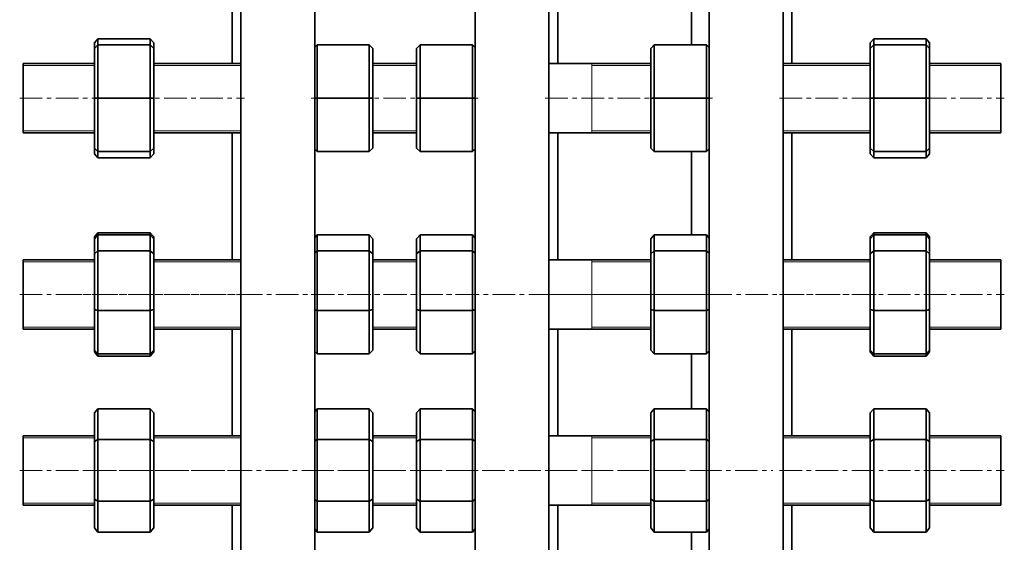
# Model space of a CAD drawing. Header units: millimetres. Extents: x -562 to 1075, y 1 to 1072.
# Tile 3 of 6: x -550 to 4, y 286 to 580. Entities that reach past the tile are written whole.
import ezdxf

# ---------------------------------------------------------------- set-up
doc = ezdxf.new("R2010")
doc.units = ezdxf.units.MM
doc.linetypes.add('CENTERX2', pattern=[20.32, 12.7, -2.54, 2.54, -2.54])
doc.layers.add('NOTE', color=7, linetype='Continuous')

msp = doc.modelspace()

# ---------------------------------------------------------------- linework, layer by layer
at = {"color": 7, "linetype": 'Continuous', "lineweight": 35}
for p, q in [((-430.63, 554.87), (-430.63, 592.47)), ((-425.63, 112.47), (-425.63, 592.47)), ((-384.13, 112.47), (-384.13, 592.47)), ((-293.88, 112.47), (-293.88, 592.47)), ((-252.38, 112.47), (-252.38, 592.47)), ((-247.38, 554.87), (-247.38, 592.47)), ((-172.13, 565.37), (-172.13, 592.47)), ((-162.13, 112.47), (-162.13, 592.47)), ((-120.63, 112.47), (-120.63, 592.47)), ((-115.63, 554.87), (-115.63, 592.47)), ((-506.13, 568.83), (-508.13, 566.6)), ((-508.13, 563.37), (-508.13, 566.6)), ((-508.13, 563.37), (-506.13, 565.37)), ((-506.13, 568.83), (-506.13, 565.37)), ((-476.73, 568.83), (-506.13, 568.83)), ((-506.13, 565.37), (-506.13, 535.37)), ((-476.73, 565.37), (-506.13, 565.37)), ((-476.73, 565.37), (-476.73, 568.83)), ((-476.73, 568.83), (-474.73, 566.6)), ((-476.73, 535.37), (-476.73, 565.37)), ((-474.73, 563.37), (-476.73, 565.37)), ((-474.73, 566.6), (-474.73, 563.37)), ((-384.13, 564.06), (-382.82, 565.37)), ((-382.82, 565.37), (-382.82, 535.37)), ((-353.42, 565.37), (-382.82, 565.37)), ((-353.42, 535.37), (-353.42, 565.37)), ((-351.42, 563.37), (-353.42, 565.37)), ((-326.82, 563.37), (-324.82, 565.37)), ((-324.82, 565.37), (-324.82, 535.37)), ((-295.42, 565.37), (-324.82, 565.37)), ((-295.42, 535.37), (-295.42, 565.37)), ((-293.88, 563.83), (-295.42, 565.37)), ((-195.07, 563.37), (-193.07, 565.37)), ((-193.07, 565.37), (-193.07, 535.37)), ((-163.67, 565.37), (-193.07, 565.37)), ((-163.67, 535.37), (-163.67, 565.37)), ((-162.13, 563.82), (-163.67, 565.37)), ((-69.53, 568.83), (-71.53, 566.6)), ((-71.53, 563.37), (-71.53, 566.6)), ((-71.53, 563.37), (-69.53, 565.37)), ((-69.53, 568.83), (-69.53, 565.37)), ((-40.13, 568.83), (-69.53, 568.83)), ((-69.53, 565.37), (-69.53, 535.37)), ((-40.13, 565.37), (-69.53, 565.37)), ((-40.13, 565.37), (-40.13, 568.83)), ((-40.13, 568.83), (-38.13, 566.6)), ((-40.13, 535.37), (-40.13, 565.37)), ((-38.13, 563.37), (-40.13, 565.37)), ((-38.13, 566.6), (-38.13, 563.37)), ((-508.13, 535.37), (-508.13, 563.37)), ((-474.73, 563.37), (-474.73, 535.37)), ((-351.42, 563.37), (-351.42, 535.37)), ((-326.82, 535.37), (-326.82, 563.37)), ((-195.07, 535.37), (-195.07, 563.37)), ((-71.53, 535.37), (-71.53, 563.37)), ((-38.13, 563.37), (-38.13, 535.37)), ((-508.13, 554.87), (-548.13, 554.87)), ((-548.13, 515.87), (-548.13, 554.87)), ((-425.63, 554.87), (-474.73, 554.87)), ((-326.82, 554.87), (-351.42, 554.87)), ((-195.07, 554.87), (-252.38, 554.87)), ((-71.53, 554.87), (-120.63, 554.87)), ((1.87, 554.87), (-38.13, 554.87)), ((1.87, 515.87), (1.87, 554.87)), ((-508.13, 507.37), (-508.13, 535.37)), ((-508.13, 535.37), (-506.13, 535.37)), ((-476.73, 535.37), (-506.13, 535.37)), ((-506.13, 535.37), (-506.13, 505.37)), ((-476.73, 535.37), (-474.73, 535.37)), ((-476.73, 505.37), (-476.73, 535.37)), ((-474.73, 535.37), (-474.73, 507.37)), ((-384.13, 535.37), (-382.82, 535.37)), ((-382.82, 535.37), (-382.82, 505.37)), ((-353.42, 535.37), (-382.82, 535.37)), ((-353.42, 505.37), (-353.42, 535.37)), ((-353.42, 535.37), (-351.42, 535.37)), ((-351.42, 535.37), (-351.42, 507.37)), ((-326.82, 535.37), (-324.82, 535.37)), ((-326.82, 507.37), (-326.82, 535.37)), ((-324.82, 535.37), (-324.82, 505.37)), ((-295.42, 535.37), (-324.82, 535.37)), ((-295.42, 505.37), (-295.42, 535.37)), ((-295.42, 535.37), (-293.88, 535.37)), ((-195.07, 507.37), (-195.07, 535.37)), ((-195.07, 535.37), (-193.07, 535.37)), ((-193.07, 535.37), (-193.07, 505.37)), ((-163.67, 535.37), (-193.07, 535.37)), ((-163.67, 505.37), (-163.67, 535.37)), ((-163.67, 535.37), (-162.13, 535.37)), ((-71.53, 507.37), (-71.53, 535.37)), ((-71.53, 535.37), (-69.53, 535.37)), ((-69.53, 535.37), (-69.53, 505.37)), ((-40.13, 535.37), (-69.53, 535.37)), ((-40.13, 505.37), (-40.13, 535.37)), ((-40.13, 535.37), (-38.13, 535.37)), ((-38.13, 535.37), (-38.13, 507.37)), ((-548.13, 515.87), (-508.13, 515.87)), ((-474.73, 515.87), (-425.63, 515.87)), ((-430.63, 444.55), (-430.63, 515.87)), ((-351.42, 515.87), (-326.82, 515.87)), ((-252.38, 515.87), (-195.07, 515.87)), ((-247.38, 444.55), (-247.38, 515.87)), ((-120.63, 515.87), (-71.53, 515.87)), ((-115.63, 444.55), (-115.63, 515.87)), ((-38.13, 515.87), (1.87, 515.87)), ((-508.13, 507.37), (-506.13, 505.37)), ((-508.13, 504.14), (-508.13, 507.37)), ((-476.73, 505.37), (-506.13, 505.37)), ((-506.13, 505.37), (-506.13, 501.91)), ((-476.73, 505.37), (-474.73, 507.37)), ((-476.73, 501.91), (-476.73, 505.37)), ((-474.73, 507.37), (-474.73, 504.14)), ((-384.13, 506.68), (-382.82, 505.37)), ((-353.42, 505.37), (-382.82, 505.37)), ((-353.42, 505.37), (-351.42, 507.37)), ((-326.82, 507.37), (-324.82, 505.37)), ((-295.42, 505.37), (-324.82, 505.37)), ((-295.42, 505.37), (-293.88, 506.91)), ((-195.07, 507.37), (-193.07, 505.37)), ((-163.67, 505.37), (-193.07, 505.37)), ((-172.13, 458.51), (-172.13, 505.37)), ((-163.67, 505.37), (-162.13, 506.91)), ((-71.53, 507.37), (-69.53, 505.37)), ((-71.53, 504.14), (-71.53, 507.37)), ((-40.13, 505.37), (-69.53, 505.37)), ((-69.53, 505.37), (-69.53, 501.91)), ((-40.13, 505.37), (-38.13, 507.37)), ((-40.13, 501.91), (-40.13, 505.37)), ((-38.13, 507.37), (-38.13, 504.14)), ((-508.13, 504.14), (-506.13, 501.91)), ((-476.73, 501.91), (-506.13, 501.91)), ((-474.73, 504.14), (-476.73, 501.91)), ((-71.53, 504.14), (-69.53, 501.91)), ((-40.13, 501.91), (-69.53, 501.91)), ((-38.13, 504.14), (-40.13, 501.91)), ((-506.13, 459.69), (-508.13, 457.38)), ((-506.13, 458.51), (-508.13, 456.28)), ((-508.13, 456.28), (-508.13, 457.38)), ((-508.13, 447.91), (-508.13, 456.28)), ((-506.13, 459.69), (-506.13, 458.51)), ((-476.73, 459.69), (-506.13, 459.69)), ((-506.13, 458.51), (-506.13, 449.54)), ((-476.73, 458.51), (-506.13, 458.51)), ((-476.73, 458.51), (-476.73, 459.69)), ((-476.73, 459.69), (-474.73, 457.38)), ((-476.73, 449.54), (-476.73, 458.51)), ((-474.73, 456.28), (-476.73, 458.51)), ((-474.73, 457.38), (-474.73, 456.28)), ((-474.73, 456.28), (-474.73, 447.91)), ((-382.82, 458.51), (-384.13, 457.05)), ((-382.82, 458.51), (-382.82, 449.54)), ((-353.42, 458.51), (-382.82, 458.51)), ((-353.42, 449.54), (-353.42, 458.51)), ((-351.42, 456.28), (-353.42, 458.51)), ((-351.42, 456.28), (-351.42, 447.91)), ((-324.82, 458.51), (-326.82, 456.28)), ((-326.82, 447.91), (-326.82, 456.28)), ((-324.82, 458.51), (-324.82, 449.54)), ((-295.42, 458.51), (-324.82, 458.51)), ((-295.42, 449.54), (-295.42, 458.51)), ((-293.88, 456.79), (-295.42, 458.51)), ((-193.07, 458.51), (-195.07, 456.28)), ((-195.07, 447.91), (-195.07, 456.28)), ((-193.07, 458.51), (-193.07, 449.54)), ((-163.67, 458.51), (-193.07, 458.51)), ((-163.67, 449.54), (-163.67, 458.51)), ((-162.13, 456.79), (-163.67, 458.51)), ((-69.53, 459.69), (-71.53, 457.38)), ((-69.53, 458.51), (-71.53, 456.28)), ((-71.53, 456.28), (-71.53, 457.38)), ((-71.53, 447.91), (-71.53, 456.28)), ((-69.53, 459.69), (-69.53, 458.51)), ((-40.13, 459.69), (-69.53, 459.69)), ((-69.53, 458.51), (-69.53, 449.54)), ((-40.13, 458.51), (-69.53, 458.51)), ((-40.13, 458.51), (-40.13, 459.69)), ((-40.13, 459.69), (-38.13, 457.38)), ((-40.13, 449.54), (-40.13, 458.51)), ((-38.13, 456.28), (-40.13, 458.51)), ((-38.13, 457.38), (-38.13, 456.28)), ((-38.13, 456.28), (-38.13, 447.91)), ((-508.13, 447.91), (-506.13, 449.54)), ((-506.13, 449.54), (-506.13, 416.08)), ((-476.73, 449.54), (-506.13, 449.54)), ((-476.73, 416.08), (-476.73, 449.54)), ((-474.73, 447.91), (-476.73, 449.54)), ((-384.13, 448.47), (-382.82, 449.54)), ((-382.82, 449.54), (-382.82, 416.08)), ((-353.42, 449.54), (-382.82, 449.54)), ((-353.42, 416.08), (-353.42, 449.54)), ((-351.42, 447.91), (-353.42, 449.54)), ((-326.82, 447.91), (-324.82, 449.54)), ((-324.82, 449.54), (-324.82, 416.08)), ((-295.42, 449.54), (-324.82, 449.54)), ((-295.42, 416.08), (-295.42, 449.54)), ((-293.88, 448.29), (-295.42, 449.54)), ((-195.07, 447.91), (-193.07, 449.54)), ((-193.07, 449.54), (-193.07, 416.08)), ((-163.67, 449.54), (-193.07, 449.54)), ((-163.67, 416.08), (-163.67, 449.54)), ((-162.13, 448.28), (-163.67, 449.54)), ((-71.53, 447.91), (-69.53, 449.54)), ((-69.53, 449.54), (-69.53, 416.08)), ((-40.13, 449.54), (-69.53, 449.54)), ((-40.13, 416.08), (-40.13, 449.54)), ((-38.13, 447.91), (-40.13, 449.54)), ((-508.13, 444.55), (-548.13, 444.55)), ((-548.13, 405.55), (-548.13, 444.55)), ((-508.13, 416.68), (-508.13, 447.91)), ((-474.73, 447.91), (-474.73, 416.68)), ((-425.63, 444.55), (-474.73, 444.55)), ((-351.42, 447.91), (-351.42, 416.68)), ((-326.82, 444.55), (-351.42, 444.55)), ((-326.82, 416.68), (-326.82, 447.91)), ((-195.07, 444.55), (-252.38, 444.55)), ((-195.07, 416.68), (-195.07, 447.91)), ((-71.53, 444.55), (-120.63, 444.55)), ((-71.53, 416.68), (-71.53, 447.91)), ((-38.13, 447.91), (-38.13, 416.68)), ((1.87, 444.55), (-38.13, 444.55)), ((1.87, 405.55), (1.87, 444.55)), ((-508.13, 393.82), (-508.13, 416.68)), ((-508.13, 416.68), (-506.13, 416.08)), ((-506.13, 416.08), (-506.13, 391.59)), ((-476.73, 416.08), (-506.13, 416.08)), ((-476.73, 416.08), (-474.73, 416.68)), ((-476.73, 391.59), (-476.73, 416.08)), ((-474.73, 416.68), (-474.73, 393.82)), ((-384.13, 416.47), (-382.82, 416.08)), ((-382.82, 416.08), (-382.82, 391.59)), ((-353.42, 416.08), (-382.82, 416.08)), ((-353.42, 416.08), (-351.42, 416.68)), ((-353.42, 391.59), (-353.42, 416.08)), ((-351.42, 416.68), (-351.42, 393.82)), ((-326.82, 416.68), (-324.82, 416.08)), ((-326.82, 393.82), (-326.82, 416.68)), ((-295.42, 416.08), (-324.82, 416.08)), ((-324.82, 416.08), (-324.82, 391.59)), ((-295.42, 416.08), (-293.88, 416.54)), ((-295.42, 391.59), (-295.42, 416.08)), ((-195.07, 393.82), (-195.07, 416.68)), ((-195.07, 416.68), (-193.07, 416.08)), ((-163.67, 416.08), (-193.07, 416.08)), ((-193.07, 416.08), (-193.07, 391.59)), ((-163.67, 416.08), (-162.13, 416.54)), ((-163.67, 391.59), (-163.67, 416.08)), ((-71.53, 416.68), (-69.53, 416.08)), ((-71.53, 393.82), (-71.53, 416.68)), ((-40.13, 416.08), (-69.53, 416.08)), ((-69.53, 416.08), (-69.53, 391.59)), ((-40.13, 416.08), (-38.13, 416.68)), ((-40.13, 391.59), (-40.13, 416.08)), ((-38.13, 416.68), (-38.13, 393.82)), ((-548.13, 405.55), (-508.13, 405.55)), ((-474.73, 405.55), (-425.63, 405.55)), ((-430.63, 345.64), (-430.63, 405.55)), ((-351.42, 405.55), (-326.82, 405.55)), ((-252.38, 405.55), (-195.07, 405.55)), ((-247.38, 345.64), (-247.38, 405.55)), ((-120.63, 405.55), (-71.53, 405.55)), ((-115.63, 345.64), (-115.63, 405.55)), ((-38.13, 405.55), (1.87, 405.55)), ((-508.13, 393.82), (-506.13, 391.59)), ((-508.13, 392.72), (-508.13, 393.82)), ((-476.73, 391.59), (-474.73, 393.82)), ((-474.73, 393.82), (-474.73, 392.72)), ((-353.42, 391.59), (-351.42, 393.82)), ((-326.82, 393.82), (-324.82, 391.59)), ((-195.07, 393.82), (-193.07, 391.59)), ((-71.53, 393.82), (-69.53, 391.59)), ((-71.53, 392.72), (-71.53, 393.82)), ((-40.13, 391.59), (-38.13, 393.82)), ((-38.13, 393.82), (-38.13, 392.72)), ((-508.13, 392.72), (-506.13, 390.41)), ((-476.73, 391.59), (-506.13, 391.59)), ((-506.13, 391.59), (-506.13, 390.41)), ((-476.73, 390.41), (-506.13, 390.41)), ((-474.73, 392.72), (-476.73, 390.41)), ((-476.73, 390.41), (-476.73, 391.59)), ((-384.13, 393.05), (-382.82, 391.59)), ((-353.42, 391.59), (-382.82, 391.59)), ((-295.42, 391.59), (-324.82, 391.59)), ((-295.42, 391.59), (-293.88, 393.3)), ((-163.67, 391.59), (-193.07, 391.59)), ((-172.13, 360.78), (-172.13, 391.59)), ((-163.67, 391.59), (-162.13, 393.31)), ((-71.53, 392.72), (-69.53, 390.41)), ((-40.13, 391.59), (-69.53, 391.59)), ((-69.53, 391.59), (-69.53, 390.41)), ((-40.13, 390.41), (-69.53, 390.41)), ((-38.13, 392.72), (-40.13, 390.41)), ((-40.13, 390.41), (-40.13, 391.59)), ((-506.13, 360.78), (-508.13, 358.47)), ((-506.13, 360.78), (-506.13, 343.46)), ((-476.73, 360.78), (-506.13, 360.78)), ((-476.73, 343.46), (-476.73, 360.78)), ((-474.73, 358.47), (-476.73, 360.78)), ((-382.82, 360.78), (-384.13, 359.27)), ((-382.82, 360.78), (-382.82, 343.46)), ((-353.42, 360.78), (-382.82, 360.78)), ((-353.42, 343.46), (-353.42, 360.78)), ((-351.42, 358.47), (-353.42, 360.78)), ((-324.82, 360.78), (-326.82, 358.47)), ((-324.82, 360.78), (-324.82, 343.46)), ((-295.42, 360.78), (-324.82, 360.78)), ((-295.42, 343.46), (-295.42, 360.78)), ((-293.88, 359), (-295.42, 360.78)), ((-193.07, 360.78), (-195.07, 358.47)), ((-193.07, 360.78), (-193.07, 343.46)), ((-163.67, 360.78), (-193.07, 360.78)), ((-163.67, 343.46), (-163.67, 360.78)), ((-162.13, 359), (-163.67, 360.78)), ((-69.53, 360.78), (-71.53, 358.47)), ((-69.53, 360.78), (-69.53, 343.46)), ((-40.13, 360.78), (-69.53, 360.78)), ((-40.13, 343.46), (-40.13, 360.78)), ((-38.13, 358.47), (-40.13, 360.78)), ((-508.13, 342.3), (-508.13, 358.47)), ((-474.73, 358.47), (-474.73, 342.3)), ((-351.42, 358.47), (-351.42, 342.3)), ((-326.82, 342.3), (-326.82, 358.47)), ((-195.07, 342.3), (-195.07, 358.47)), ((-71.53, 342.3), (-71.53, 358.47)), ((-38.13, 358.47), (-38.13, 342.3)), ((-508.13, 345.64), (-548.13, 345.64)), ((-548.13, 306.64), (-548.13, 345.64)), ((-425.63, 345.64), (-474.73, 345.64)), ((-326.82, 345.64), (-351.42, 345.64)), ((-195.07, 345.64), (-252.38, 345.64)), ((-71.53, 345.64), (-120.63, 345.64)), ((1.87, 345.64), (-38.13, 345.64)), ((1.87, 306.64), (1.87, 345.64)), ((-508.13, 342.3), (-506.13, 343.46)), ((-508.13, 309.97), (-508.13, 342.3)), ((-506.13, 343.46), (-506.13, 308.82)), ((-476.73, 343.46), (-506.13, 343.46)), ((-476.73, 308.82), (-476.73, 343.46)), ((-474.73, 342.3), (-476.73, 343.46)), ((-474.73, 342.3), (-474.73, 309.97)), ((-384.13, 342.7), (-382.82, 343.46)), ((-382.82, 343.46), (-382.82, 308.82)), ((-353.42, 343.46), (-382.82, 343.46)), ((-353.42, 308.82), (-353.42, 343.46)), ((-351.42, 342.3), (-353.42, 343.46)), ((-351.42, 342.3), (-351.42, 309.97)), ((-326.82, 342.3), (-324.82, 343.46)), ((-326.82, 309.97), (-326.82, 342.3)), ((-324.82, 343.46), (-324.82, 308.82)), ((-295.42, 343.46), (-324.82, 343.46)), ((-295.42, 308.82), (-295.42, 343.46)), ((-293.88, 342.57), (-295.42, 343.46)), ((-195.07, 342.3), (-193.07, 343.46)), ((-195.07, 309.97), (-195.07, 342.3)), ((-193.07, 343.46), (-193.07, 308.82)), ((-163.67, 343.46), (-193.07, 343.46)), ((-163.67, 308.82), (-163.67, 343.46)), ((-162.13, 342.57), (-163.67, 343.46)), ((-71.53, 342.3), (-69.53, 343.46)), ((-71.53, 309.97), (-71.53, 342.3)), ((-69.53, 343.46), (-69.53, 308.82)), ((-40.13, 343.46), (-69.53, 343.46)), ((-40.13, 308.82), (-40.13, 343.46)), ((-38.13, 342.3), (-40.13, 343.46)), ((-38.13, 342.3), (-38.13, 309.97)), ((-548.13, 306.64), (-508.13, 306.64)), ((-508.13, 293.81), (-508.13, 309.97)), ((-508.13, 309.97), (-506.13, 308.82)), ((-506.13, 308.82), (-506.13, 291.5)), ((-476.73, 308.82), (-506.13, 308.82)), ((-476.73, 308.82), (-474.73, 309.97)), ((-476.73, 291.5), (-476.73, 308.82)), ((-474.73, 309.97), (-474.73, 293.81)), ((-474.73, 306.64), (-425.63, 306.64)), ((-430.63, 264.88), (-430.63, 306.64)), ((-384.13, 309.58), (-382.82, 308.82)), ((-382.82, 308.82), (-382.82, 291.5)), ((-353.42, 308.82), (-382.82, 308.82)), ((-353.42, 308.82), (-351.42, 309.97)), ((-353.42, 291.5), (-353.42, 308.82)), ((-351.42, 309.97), (-351.42, 293.81)), ((-351.42, 306.64), (-326.82, 306.64)), ((-326.82, 309.97), (-324.82, 308.82)), ((-326.82, 293.81), (-326.82, 309.97)), ((-324.82, 308.82), (-324.82, 291.5)), ((-295.42, 308.82), (-324.82, 308.82)), ((-295.42, 308.82), (-293.88, 309.71)), ((-295.42, 291.5), (-295.42, 308.82)), ((-252.38, 306.64), (-195.07, 306.64)), ((-247.38, 264.88), (-247.38, 306.64)), ((-195.07, 293.81), (-195.07, 309.97)), ((-195.07, 309.97), (-193.07, 308.82)), ((-193.07, 308.82), (-193.07, 291.5)), ((-163.67, 308.82), (-193.07, 308.82)), ((-163.67, 308.82), (-162.13, 309.71)), ((-163.67, 291.5), (-163.67, 308.82)), ((-120.63, 306.64), (-71.53, 306.64)), ((-115.63, 264.88), (-115.63, 306.64)), ((-71.53, 293.81), (-71.53, 309.97)), ((-71.53, 309.97), (-69.53, 308.82)), ((-69.53, 308.82), (-69.53, 291.5)), ((-40.13, 308.82), (-69.53, 308.82)), ((-40.13, 308.82), (-38.13, 309.97)), ((-40.13, 291.5), (-40.13, 308.82)), ((-38.13, 309.97), (-38.13, 293.81)), ((-38.13, 306.64), (1.87, 306.64)), ((-508.13, 293.81), (-506.13, 291.5)), ((-476.73, 291.5), (-474.73, 293.81)), ((-353.42, 291.5), (-351.42, 293.81)), ((-326.82, 293.81), (-324.82, 291.5)), ((-195.07, 293.81), (-193.07, 291.5)), ((-71.53, 293.81), (-69.53, 291.5)), ((-40.13, 291.5), (-38.13, 293.81)), ((-476.73, 291.5), (-506.13, 291.5)), ((-384.13, 293.01), (-382.82, 291.5)), ((-353.42, 291.5), (-382.82, 291.5)), ((-295.42, 291.5), (-324.82, 291.5)), ((-295.42, 291.5), (-293.88, 293.28)), ((-163.67, 291.5), (-193.07, 291.5)), ((-172.13, 278.84), (-172.13, 291.5)), ((-163.67, 291.5), (-162.13, 293.28)), ((-40.13, 291.5), (-69.53, 291.5))]:
    msp.add_line(p, q, dxfattribs=at)
at = {"color": 7, "linetype": 'Continuous', "lineweight": 18}
for p, q in [((-508.13, 553.77), (-548.13, 553.77)), ((-425.63, 553.77), (-474.73, 553.77)), ((-326.82, 553.77), (-351.42, 553.77)), ((-195.07, 553.77), (-228.13, 553.77)), ((-71.53, 553.77), (-120.63, 553.77)), ((1.87, 553.77), (-38.13, 553.77)), ((-548.13, 516.97), (-508.13, 516.97)), ((-474.73, 516.97), (-425.63, 516.97)), ((-351.42, 516.97), (-326.82, 516.97)), ((-228.13, 516.97), (-195.07, 516.97)), ((-120.63, 516.97), (-71.53, 516.97)), ((-38.13, 516.97), (1.87, 516.97)), ((-508.13, 443.45), (-548.13, 443.45)), ((-425.63, 443.45), (-474.73, 443.45)), ((-326.82, 443.45), (-351.42, 443.45)), ((-195.07, 443.45), (-228.13, 443.45)), ((-71.53, 443.45), (-120.63, 443.45)), ((1.87, 443.45), (-38.13, 443.45)), ((-548.13, 406.65), (-508.13, 406.65)), ((-474.73, 406.65), (-425.63, 406.65)), ((-351.42, 406.65), (-326.82, 406.65)), ((-228.13, 406.65), (-195.07, 406.65)), ((-120.63, 406.65), (-71.53, 406.65)), ((-38.13, 406.65), (1.87, 406.65)), ((-508.13, 344.54), (-548.13, 344.54)), ((-425.63, 344.54), (-474.73, 344.54)), ((-326.82, 344.54), (-351.42, 344.54)), ((-195.07, 344.54), (-228.13, 344.54)), ((-71.53, 344.54), (-120.63, 344.54)), ((1.87, 344.54), (-38.13, 344.54)), ((-548.13, 307.74), (-508.13, 307.74)), ((-474.73, 307.74), (-425.63, 307.74)), ((-351.42, 307.74), (-326.82, 307.74)), ((-228.13, 307.74), (-195.07, 307.74)), ((-120.63, 307.74), (-71.53, 307.74)), ((-38.13, 307.74), (1.87, 307.74))]:
    msp.add_line(p, q, dxfattribs=at)
at = {"color": 7, "linetype": 'Continuous', "lineweight": 25}
for p, q in [((-228.13, 515.87), (-228.13, 516.05)), ((-228.13, 405.55), (-228.13, 405.73)), ((-228.13, 306.64), (-228.13, 306.82))]:
    msp.add_line(p, q, dxfattribs=at)
at = {"color": 7, "linetype": 'Continuous', "lineweight": 18, "flags": 128}
for points in [[(-228.13, 516.05), (-228.13, 516.59), (-228.13, 517.48), (-228.13, 518.71), (-228.13, 520.24), (-228.13, 522.06), (-228.13, 524.12), (-228.13, 526.4), (-228.13, 528.84), (-228.13, 531.4), (-228.13, 534.04), (-228.13, 536.7), (-228.13, 539.33), (-228.13, 541.9), (-228.13, 544.34), (-228.13, 546.61), (-228.13, 548.68), (-228.13, 550.49), (-228.13, 552.03), (-228.13, 553.25), (-228.13, 554.14), (-228.13, 554.69), (-228.13, 554.87), (-228.13, 554.87)], [(-228.13, 405.73), (-228.13, 406.27), (-228.13, 407.16), (-228.13, 408.39), (-228.13, 409.92), (-228.13, 411.74), (-228.13, 413.8), (-228.13, 416.08), (-228.13, 418.52), (-228.13, 421.08), (-228.13, 423.72), (-228.13, 426.38), (-228.13, 429.02), (-228.13, 431.58), (-228.13, 434.02), (-228.13, 436.29), (-228.13, 438.36), (-228.13, 440.17), (-228.13, 441.71), (-228.13, 442.93), (-228.13, 443.83), (-228.13, 444.37), (-228.13, 444.55)], [(-228.13, 306.82), (-228.13, 307.36), (-228.13, 308.25), (-228.13, 309.48), (-228.13, 311.01), (-228.13, 312.83), (-228.13, 314.89), (-228.13, 317.17), (-228.13, 319.61), (-228.13, 322.17), (-228.13, 324.81), (-228.13, 327.47), (-228.13, 330.11), (-228.13, 332.67), (-228.13, 335.11), (-228.13, 337.38), (-228.13, 339.45), (-228.13, 341.27), (-228.13, 342.8), (-228.13, 344.02), (-228.13, 344.92), (-228.13, 345.46), (-228.13, 345.64), (-228.13, 345.64)]]:
    msp.add_lwpolyline(points, dxfattribs=at)
at = {"layer": 'NOTE', "linetype": 'CENTERX2', "lineweight": 18}
for p, q in [((-550.13, 535.37), (-423.63, 535.37)), ((-386.13, 535.37), (-291.88, 535.37)), ((-254.38, 535.37), (-160.13, 535.37)), ((-122.63, 535.37), (3.87, 535.37)), ((-550.13, 425.05), (-423.63, 425.05)), ((-68.16, 425.05), (-528.34, 425.05)), ((-386.13, 425.05), (-291.88, 425.05)), ((-254.38, 425.05), (-160.13, 425.05)), ((-122.63, 425.05), (3.87, 425.05)), ((-550.13, 326.14), (-423.63, 326.14)), ((-513.39, 326.14), (-126.44, 326.14)), ((-386.13, 326.14), (-291.88, 326.14)), ((-254.38, 326.14), (-160.13, 326.14)), ((-122.63, 326.14), (3.87, 326.14))]:
    msp.add_line(p, q, dxfattribs=at)

doc.saveas('drawing.dxf')
